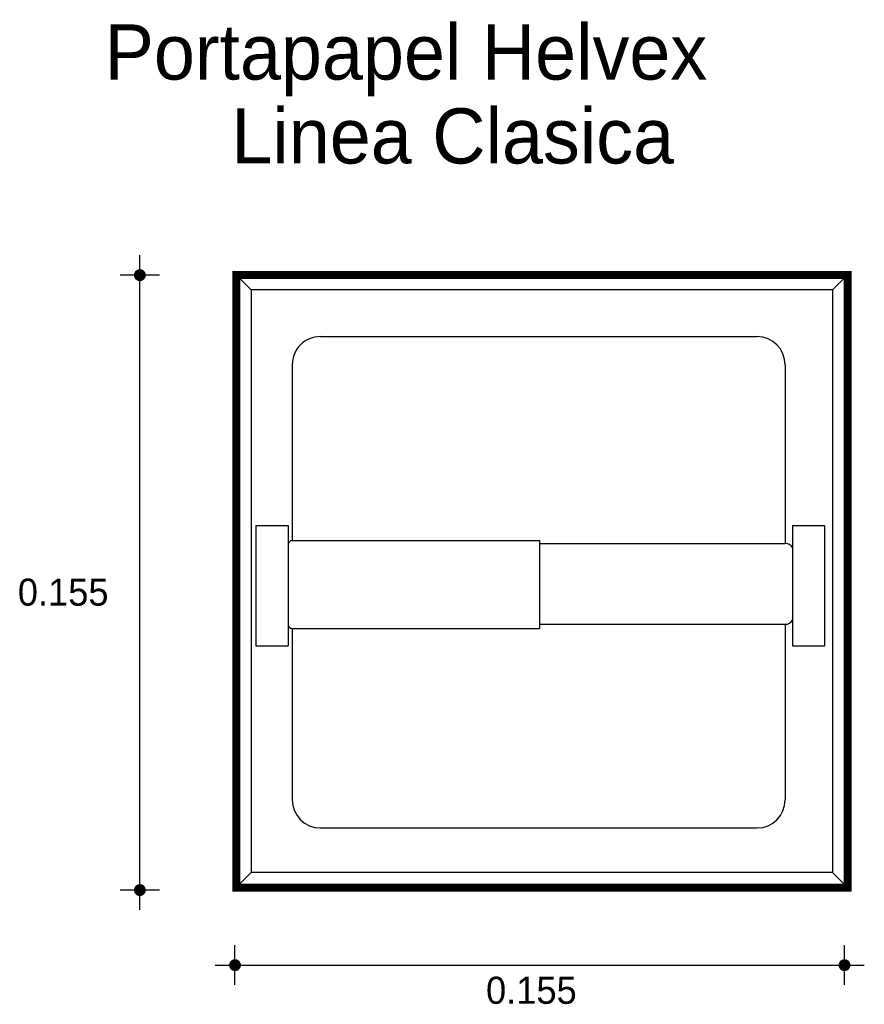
# Model space of a CAD drawing. Extents: x 1.533 to 1.747, y -0.551 to -0.301.
import ezdxf

# ---------------------------------------------------------------- set-up
doc = ezdxf.new("R2010")
doc.units = 0
doc.header["$MEASUREMENT"] = 0
for name, color, linetype in [('BORDE', 2, 'CONTINUOUS'), ('COTAS', 6, 'CONTINUOUS'), ('DIBUJO', 5, 'CONTINUOUS'), ('TEXTO', 4, 'CONTINUOUS')]:
    doc.layers.add(name, color=color, linetype=linetype)

msp = doc.modelspace()

# ---------------------------------------------------------------- linework, layer by layer
at = {"layer": 'BORDE', "const_width": 0.002040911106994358}
msp.add_lwpolyline([(1.743229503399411, -0.3657625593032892), (1.743229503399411, -0.5215187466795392), (1.587803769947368, -0.5215187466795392), (1.587803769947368, -0.3657625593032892)], close=True, dxfattribs=at)
at = {"layer": 'COTAS'}
for p, q in [((1.56328036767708, -0.5271846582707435), (1.563280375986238, -0.3607953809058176)), ((1.568317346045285, -0.3658323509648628), (1.558243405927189, -0.3658323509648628)), ((1.568317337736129, -0.5221476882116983), (1.558243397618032, -0.5221476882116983)), ((1.58747199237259, -0.5462654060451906), (1.58747199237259, -0.536191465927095)), ((1.742443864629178, -0.546265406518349), (1.742443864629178, -0.5361914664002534)), ((1.582435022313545, -0.5412284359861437), (1.747480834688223, -0.5412284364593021))]:
    msp.add_line(p, q, dxfattribs=at)
at = {"layer": 'COTAS', "const_width": 0.001511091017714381}
for points in [[(1.563280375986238, -0.366587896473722, 1), (1.563280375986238, -0.3650768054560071, 1)], [(1.56328036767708, -0.522903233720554, 1), (1.56328036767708, -0.5213921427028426, 1)], [(1.586716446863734, -0.5412284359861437, 1), (1.588227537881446, -0.5412284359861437, 1)], [(1.741688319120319, -0.5412284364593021, 1), (1.743199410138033, -0.5412284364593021, 1)]]:
    msp.add_lwpolyline(points, format="xyb", close=True, dxfattribs=at)
at = {"layer": 'DIBUJO'}
for p, q in [((1.587803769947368, -0.3657625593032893), (1.587803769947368, -0.5215187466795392)), ((1.743229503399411, -0.3657625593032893), (1.587803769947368, -0.3657625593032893)), ((1.587803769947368, -0.3657625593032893), (1.591620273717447, -0.3695790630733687)), ((1.743229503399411, -0.3657625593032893), (1.739412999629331, -0.3695790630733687)), ((1.743229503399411, -0.3657625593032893), (1.743229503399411, -0.5215187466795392)), ((1.591620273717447, -0.3695790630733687), (1.591620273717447, -0.5177022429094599)), ((1.739412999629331, -0.3695790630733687), (1.591620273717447, -0.3695790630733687)), ((1.739412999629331, -0.3695790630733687), (1.739412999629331, -0.5177022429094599)), ((1.609171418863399, -0.3814507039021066), (1.720222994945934, -0.3814507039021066)), ((1.602028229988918, -0.3885938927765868), (1.602028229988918, -0.433289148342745)), ((1.727366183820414, -0.3885938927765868), (1.727366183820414, -0.4340850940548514)), ((1.592790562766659, -0.4294903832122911), (1.592790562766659, -0.4600430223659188)), ((1.592790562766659, -0.4294903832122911), (1.600967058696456, -0.4294903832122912)), ((1.600967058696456, -0.4294903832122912), (1.600967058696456, -0.4600430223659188)), ((1.729189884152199, -0.429490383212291), (1.737366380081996, -0.4294903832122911)), ((1.729189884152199, -0.429490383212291), (1.729189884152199, -0.4600430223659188)), ((1.737366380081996, -0.4294903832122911), (1.737366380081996, -0.4600430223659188)), ((1.602028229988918, -0.433289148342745), (1.664859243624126, -0.433289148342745)), ((1.664859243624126, -0.433289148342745), (1.664859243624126, -0.4556741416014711)), ((1.664859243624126, -0.4340850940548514), (1.727366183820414, -0.4340850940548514)), ((1.664859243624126, -0.4545460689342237), (1.727366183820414, -0.4545460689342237)), ((1.727366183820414, -0.4545460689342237), (1.727366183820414, -0.4992155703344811)), ((1.602028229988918, -0.4556741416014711), (1.664859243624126, -0.4556741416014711)), ((1.602028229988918, -0.4556741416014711), (1.602028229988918, -0.4992155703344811)), ((1.592790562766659, -0.4600430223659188), (1.600967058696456, -0.4600430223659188)), ((1.729189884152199, -0.4600430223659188), (1.737366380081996, -0.4600430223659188)), ((1.609171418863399, -0.5063587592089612), (1.720222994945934, -0.5063587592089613)), ((1.591620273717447, -0.5177022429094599), (1.587803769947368, -0.5215187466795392)), ((1.739412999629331, -0.5177022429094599), (1.591620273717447, -0.5177022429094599)), ((1.743229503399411, -0.5215187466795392), (1.739412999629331, -0.5177022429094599)), ((1.743229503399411, -0.5215187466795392), (1.587803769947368, -0.5215187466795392))]:
    msp.add_line(p, q, dxfattribs=at)
for centre, radius, start, end in [((1.609171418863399, -0.3885938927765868), 0.007143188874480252, 89.99999999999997, 180), ((1.720222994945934, -0.3885938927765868), 0.007143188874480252, 0, 90), ((1.602040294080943, -0.4343636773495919), 0.001074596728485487, 90.64325161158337, 177.1156718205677), ((1.727584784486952, -0.4358342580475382), 0.001762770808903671, 24.41784711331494, 97.12357039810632), ((1.602142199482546, -0.454503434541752), 0.001184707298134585, 187.2862083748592, 264.4795772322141), ((1.727561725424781, -0.4527556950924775), 0.001801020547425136, 263.7669573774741, 334.6916251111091), ((1.609171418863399, -0.4992155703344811), 0.007143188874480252, 180, 270), ((1.720222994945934, -0.4992155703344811), 0.007143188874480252, 270, 0)]:
    msp.add_arc(centre, radius, start, end, dxfattribs=at)

# ---------------------------------------------------------------- texts
at = {"layer": 'COTAS'}
for p in [(1.532258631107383, -0.4498545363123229), (1.65129799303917, -0.5510607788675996)]:
    msp.add_text('0.155', height=0.006890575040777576, dxfattribs=at).set_placement(p)
at = {"layer": 'TEXTO'}
for s, p in [('Portapapel Helvex', (1.55433884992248, -0.3161261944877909)), ('Linea Clasica', (1.586551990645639, -0.3374538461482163))]:
    msp.add_text(s, height=0.01402125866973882, dxfattribs=at).set_placement(p)

doc.saveas('drawing.dxf')
